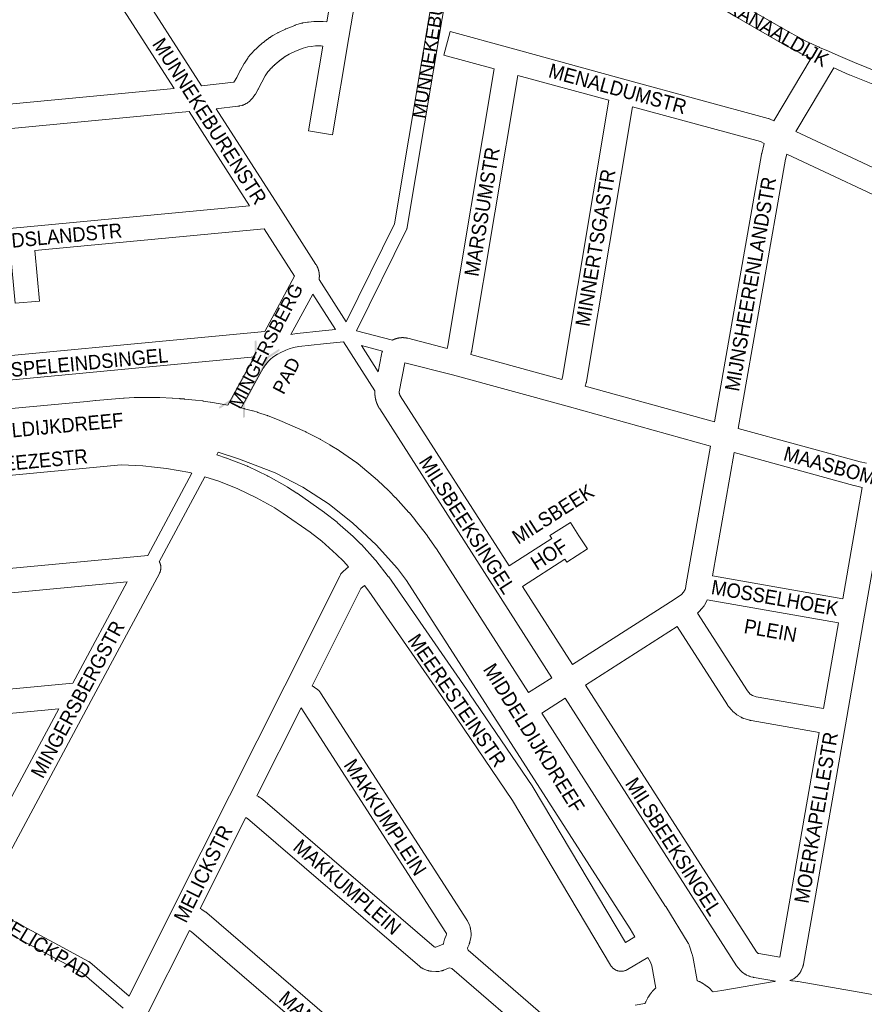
# Model space of a CAD drawing. Header units: metres. Extents: x 123819 to 142731, y 393440 to 405763.
# Tile 54 of 256: x 127188 to 127638, y 400345 to 400870. Entities that reach past the tile are written whole.
import ezdxf
from ezdxf.enums import TextEntityAlignment as Align

# ---------------------------------------------------------------- set-up
doc = ezdxf.new("R2010")
doc.units = ezdxf.units.M
doc.header["$MEASUREMENT"] = 0
for name, color, linetype, lineweight in [('gs-anno-wegen algemeen tekst', 7, 'Continuous', 0), ('gs-knt-aanvullende hoofdweg', 7, 'Continuous', 0), ('gs-knt-fietspaden', 7, 'Continuous', 0), ('gs-knt-wegen algemeen', 7, 'Continuous', 0), ('gs-symb-viaduct', 7, 'Continuous', 0), ('gs-vlk-plantopografie wegen algemeen', 7, 'Continuous', 0)]:
    doc.layers.add(name, color=color, linetype=linetype, lineweight=lineweight)
doc.styles.add('Style-Arial', font='arial.ttf')

# ---------------------------------------------------------------- blocks, each defined once
blk = doc.blocks.new('gg0-viaduct_134')
at = {"layer": 'gs-symb-viaduct', "linetype": 'Continuous'}
blk.add_hatch(color=7, dxfattribs=at).paths.add_polyline_path([(-5.58, -1.69), (-5.8, -1.4), (-4, 0), (4, 0), (5.8, -1.4), (5.58, -1.69), (3.87, -0.37), (-3.87, -0.37)])
blk = doc.blocks.new('gg0-viaduct_135')
at = {"layer": 'gs-symb-viaduct', "linetype": 'Continuous'}
blk.add_hatch(color=7, dxfattribs=at).paths.add_polyline_path([(-5.58, -1.69), (-5.8, -1.4), (-4, 0), (4, 0), (5.8, -1.4), (5.58, -1.69), (3.87, -0.37), (-3.87, -0.37)])

msp = doc.modelspace()

# ---------------------------------------------------------------- linework, layer by layer
at = {"layer": 'gs-knt-aanvullende hoofdweg', "color": 7, "linetype": 'Continuous', "flags": 128}
for points in [[(127116.35, 400656.29), (127224.02, 400666.22), (127228.4, 400666.72), (127228.62, 400666.74), (127228.63, 400666.74), (127243.37, 400667.99), (127243.46, 400668), (127243.47, 400668), (127243.59, 400668.01), (127243.68, 400668.01), (127243.72, 400668.02), (127249.01, 400668.28), (127249.15, 400668.29), (127249.27, 400668.29), (127257.73, 400668.42)], [(127257.73, 400668.42), (127258.05, 400668.42), (127258.05, 400668.42), (127258.06, 400668.42), (127260.86, 400668.34), (127261.34, 400668.34), (127262.06, 400668.31), (127262.77, 400668.29), (127262.82, 400668.28), (127269.26, 400668.07), (127269.6, 400668.05), (127273.36, 400667.76), (127273.37, 400667.76), (127273.5, 400667.75), (127273.68, 400667.73), (127275.76, 400667.57), (127275.92, 400667.56), (127281.74, 400666.97), (127281.82, 400666.96), (127281.86, 400666.96), (127285.54, 400666.53), (127285.62, 400666.52), (127285.79, 400666.5), (127285.88, 400666.48), (127289.64, 400665.92), (127289.76, 400665.9), (127299, 400664.34)], [(127306.18, 400662.81), (127307.6, 400662.48), (127307.64, 400662.47), (127307.68, 400662.46), (127307.91, 400662.4), (127312.24, 400661.24), (127312.43, 400661.19), (127312.44, 400661.19), (127314.84, 400660.47), (127315.1, 400660.39), (127320.05, 400658.72), (127320.14, 400658.69), (127320.31, 400658.63), (127320.42, 400658.59), (127320.56, 400658.53), (127326.34, 400656.32), (127326.7, 400656.18), (127340.3, 400650.16), (127340.34, 400650.14), (127340.37, 400650.12), (127340.53, 400650.05), (127340.76, 400649.94), (127348.25, 400646.05), (127348.48, 400645.93), (127353.36, 400643.18), (127353.63, 400643.01), (127358.33, 400640.09), (127358.64, 400639.89), (127367.83, 400633.53), (127368.04, 400633.38), (127368.14, 400633.3), (127368.17, 400633.27), (127368.17, 400633.27), (127368.24, 400633.22), (127368.43, 400633.06), (127378.81, 400624.21), (127379.02, 400624.02), (127384.76, 400618.75), (127384.98, 400618.53), (127385.08, 400618.44), (127385.11, 400618.4), (127385.2, 400618.31), (127388.26, 400615.1), (127388.38, 400614.98), (127395.57, 400607.07), (127395.61, 400607.03), (127395.82, 400606.8), (127398.74, 400603.3), (127398.86, 400603.15), (127398.98, 400603.01), (127405.39, 400594.52), (127405.52, 400594.33), (127410.09, 400587.88), (127410.29, 400587.59), (127459.38, 400510.97)], [(127516.03, 400380.76), (127513.46, 400384.91), (127394.34, 400570.71), (127389.48, 400577.22), (127378.17, 400589.74), (127365.69, 400601.34), (127352.96, 400611.48), (127338.95, 400620.52), (127324.23, 400628.23), (127305.29, 400635.55), (127293.9, 400639.25), (127293.09, 400637.74)], [(127466.4, 400500.01), (127532.43, 400396.93), (127532.51, 400396.81), (127544.45, 400377.39), (127544.63, 400377.09), (127544.79, 400376.78), (127544.94, 400376.46), (127545.07, 400376.14), (127545.19, 400375.81), (127546.66, 400371.3), (127546.77, 400370.97), (127546.85, 400370.62), (127546.92, 400370.28), (127549.23, 400357.33)], [(127527.16, 400353.4), (127525, 400365.29), (127524.36, 400367.26), (127522.86, 400369.68)], [(127549.23, 400357.33), (127549.51, 400357.22), (127549.76, 400357.11), (127550.2, 400356.92), (127550.32, 400356.87), (127550.39, 400356.84), (127550.5, 400356.79), (127550.62, 400356.73), (127550.69, 400356.7), (127550.79, 400356.65), (127551.42, 400356.33), (127551.69, 400356.19), (127551.99, 400356.02), (127552.06, 400355.98), (127552.12, 400355.95), (127552.17, 400355.92), (127552.26, 400355.87), (127552.34, 400355.82), (127552.36, 400355.81), (127552.39, 400355.79), (127552.44, 400355.75), (127552.53, 400355.69), (127552.62, 400355.64), (127552.71, 400355.58), (127553.58, 400354.99), (127553.65, 400354.95), (127553.7, 400354.91), (127553.92, 400354.76), (127554.65, 400354.23), (127554.77, 400354.14), (127554.9, 400354.04), (127554.99, 400353.97), (127555.02, 400353.95), (127555.06, 400353.92), (127555.31, 400353.7), (127555.35, 400353.67), (127555.62, 400353.42), (127556.15, 400352.9), (127556.47, 400352.61), (127556.75, 400352.31), (127557.31, 400351.76), (127557.54, 400351.52), (127557.6, 400351.45), (127557.66, 400351.39), (127557.75, 400351.29), (127562.44, 400352.09), (127590.27, 400356.88), (127590.27, 400356.88), (127590.59, 400356.93), (127591.05, 400356.99)], [(127598.59, 400357.34), (127599.55, 400357.3), (127599.88, 400357.27), (127600.2, 400357.24), (127602.74, 400356.9), (127603.05, 400356.86), (127603.06, 400356.86), (127667.1, 400345.68)], [(127516.14, 400344.25), (127521.41, 400345.19), (127521.42, 400345.22), (127521.49, 400345.39), (127521.52, 400345.46), (127521.67, 400345.78), (127521.82, 400346.08), (127522.15, 400346.82), (127522.87, 400348.18), (127522.9, 400348.23), (127522.92, 400348.27), (127522.96, 400348.34), (127523.04, 400348.47), (127523.11, 400348.57), (127523.14, 400348.63), (127523.17, 400348.68), (127523.22, 400348.74), (127523.76, 400349.55), (127523.96, 400349.84), (127523.99, 400349.88), (127524.03, 400349.93), (127524.05, 400349.95), (127524.2, 400350.16), (127524.32, 400350.32), (127524.9, 400351.05), (127524.93, 400351.1), (127524.96, 400351.14), (127525.03, 400351.23), (127525.09, 400351.29), (127525.1, 400351.31), (127525.15, 400351.37), (127525.17, 400351.39), (127525.25, 400351.48), (127525.31, 400351.55), (127525.35, 400351.58), (127525.39, 400351.63), (127525.46, 400351.7), (127526.18, 400352.47), (127526.45, 400352.73), (127526.86, 400353.13), (127527.16, 400353.4)]]:
    msp.add_lwpolyline(points, dxfattribs=at)
at = {"layer": 'gs-knt-fietspaden', "color": 7, "linetype": 'Continuous', "flags": 128}
for points in [[(127362.08, 400708.79), (127387.85, 400760.93), (127410.96, 400899.35), (127420.51, 400959.38), (127420.85, 400963.8), (127420.5, 400973.19), (127420.41, 400976.64), (127420.41, 400976.69), (127420.41, 400976.79), (127420.41, 400976.87), (127420.41, 400976.95), (127420.42, 400977.05), (127420.43, 400977.1), (127420.44, 400977.23), (127420.44, 400977.25), (127420.47, 400977.41), (127421.33, 400981.93), (127421.36, 400982.08), (127421.37, 400982.13)], [(127417.89, 400898.21), (127394.69, 400759.26), (127394.66, 400759.09), (127394.62, 400758.92), (127394.57, 400758.76), (127394.51, 400758.6), (127394.45, 400758.44), (127394.38, 400758.28), (127367.54, 400703.98)], [(127603.91, 400852.19), (127595.94, 400856.46), (127595.85, 400856.51), (127569.36, 400871.81), (127569.31, 400871.84), (127547.39, 400885), (127539, 400889.51), (127538.97, 400889.52), (127523.76, 400897.84)], [(127572.89, 400877.87), (127599.31, 400862.62), (127607.14, 400858.42), (127614.23, 400855.15), (127614.42, 400855.07), (127619.28, 400853.03), (127619.32, 400853.01), (127624.34, 400850.82), (127633.09, 400847.01), (127646.27, 400841.77)], [(127610.07, 400849.34), (127604.1, 400852.09)], [(127684.52, 400824.69), (127684.51, 400824.69), (127684.5, 400824.69), (127675.77, 400826.77), (127660.35, 400830.24), (127660.29, 400830.26), (127653.28, 400831.95), (127653.12, 400831.99), (127652.96, 400832.04), (127643.91, 400835.15), (127643.75, 400835.21), (127630.44, 400840.51), (127630.34, 400840.55), (127622.12, 400844.13)], [(127347.66, 400731.23), (127362.08, 400708.79)], [(127332.62, 400701.91), (127335.72, 400702.53), (127335.87, 400702.55), (127336.03, 400702.57), (127349.23, 400703.99), (127349.28, 400704), (127356.4, 400704.65), (127344.25, 400723.56)], [(127367.54, 400703.98), (127386.82, 400698.97)], [(127360.67, 400697.98), (127349.95, 400697.01), (127336.94, 400695.61), (127333.97, 400695.02), (127331.79, 400694.38), (127329.88, 400693.56), (127326.89, 400692.15), (127325.63, 400691.52)], [(127377.41, 400671.84), (127360.67, 400697.98)], [(127370.27, 400696.02), (127379.2, 400682.07)], [(127381.49, 400693.1), (127370.27, 400696.02)], [(127299, 400664.34), (127311.84, 400687.54), (127311.89, 400687.63), (127311.94, 400687.71), (127312.01, 400687.82), (127312.08, 400687.92), (127312.14, 400688.02), (127312.21, 400688.13), (127312.28, 400688.23), (127312.35, 400688.34), (127312.42, 400688.44), (127312.48, 400688.54), (127312.55, 400688.64), (127312.62, 400688.75), (127312.69, 400688.85), (127312.76, 400688.95), (127312.83, 400689.05), (127312.9, 400689.15), (127312.98, 400689.25), (127313.05, 400689.35), (127313.12, 400689.46), (127313.19, 400689.56), (127313.26, 400689.66), (127313.34, 400689.76), (127313.41, 400689.86), (127313.48, 400689.95), (127313.5, 400689.98)], [(127325.63, 400691.52), (127325.47, 400691.42), (127323.03, 400689.81), (127321.69, 400688.76), (127321.56, 400688.62), (127321.43, 400688.49), (127321.3, 400688.35), (127321.17, 400688.21), (127321.04, 400688.07), (127320.91, 400687.94), (127320.79, 400687.8), (127320.66, 400687.66), (127320.54, 400687.51), (127320.41, 400687.37), (127320.29, 400687.23), (127320.17, 400687.09), (127320.04, 400686.94), (127319.92, 400686.8), (127319.81, 400686.65), (127319.69, 400686.5), (127319.57, 400686.35), (127319.45, 400686.21), (127319.34, 400686.06), (127319.22, 400685.91), (127319.11, 400685.76), (127319, 400685.6), (127318.89, 400685.45), (127318.78, 400685.3), (127318.67, 400685.14), (127318.56, 400684.99), (127318.45, 400684.83), (127318.35, 400684.68), (127318.24, 400684.52), (127318.14, 400684.36), (127318.03, 400684.21), (127317.93, 400684.05), (127317.93, 400684.05), (127317.93, 400684.04), (127306.18, 400662.81)], [(127325.63, 400691.52), (127325.63, 400691.52), (127325.63, 400691.52)], [(127325.63, 400691.52), (127325.63, 400691.52), (127325.63, 400691.52)], [(127256.31, 400584.11), (127279.9, 400628.03)], [(127286.82, 400626.08), (127262.49, 400580.79)], [(127167.81, 400398.12), (127208.77, 400376.27), (127208.79, 400376.26), (127224.79, 400367.59), (127224.92, 400367.52), (127225.05, 400367.44), (127225.17, 400367.35), (127225.29, 400367.26), (127225.4, 400367.17), (127246.41, 400349.12)], [(127243.16, 400342.65), (127221.11, 400361.6), (127205.45, 400370.08), (127164.5, 400391.93)]]:
    msp.add_lwpolyline(points, dxfattribs=at)
at = {"layer": 'gs-knt-wegen algemeen', "color": 7, "linetype": 'Continuous', "flags": 128}
for points in [[(127247.12, 400893.71), (127284.99, 400834.61), (127302.26, 400836.55), (127302.6, 400837.03), (127303.8, 400839.08), (127305.45, 400842.5), (127305.57, 400842.72), (127305.69, 400842.94), (127307.76, 400846.51), (127307.91, 400846.75), (127309.61, 400849.4), (127309.77, 400849.64), (127309.94, 400849.87), (127310.12, 400850.09), (127310.29, 400850.29), (127310.46, 400850.49), (127310.63, 400850.69), (127310.8, 400850.89), (127310.98, 400851.08), (127311.15, 400851.28), (127311.32, 400851.47), (127311.5, 400851.67), (127311.68, 400851.86), (127311.85, 400852.05), (127312.03, 400852.25), (127312.21, 400852.44), (127312.39, 400852.63), (127312.57, 400852.82), (127312.75, 400853.01), (127312.93, 400853.19), (127313.12, 400853.38), (127313.3, 400853.57), (127313.49, 400853.75), (127313.67, 400853.94), (127313.86, 400854.12), (127314.05, 400854.3), (127314.23, 400854.48), (127314.42, 400854.67), (127314.61, 400854.85), (127314.8, 400855.02), (127314.99, 400855.2), (127315.19, 400855.38), (127315.38, 400855.56), (127315.57, 400855.73), (127315.77, 400855.91), (127315.96, 400856.08), (127316.16, 400856.26), (127316.35, 400856.43), (127316.55, 400856.6), (127316.75, 400856.77), (127316.95, 400856.94), (127317.15, 400857.11), (127317.35, 400857.28), (127317.55, 400857.45), (127317.75, 400857.61), (127317.96, 400857.78), (127318.16, 400857.94), (127318.36, 400858.11), (127318.57, 400858.27), (127318.77, 400858.43), (127318.98, 400858.59), (127319.19, 400858.75), (127319.4, 400858.91), (127319.6, 400859.07), (127319.81, 400859.23), (127320.02, 400859.38), (127320.23, 400859.54), (127320.44, 400859.69), (127320.66, 400859.85), (127320.87, 400860), (127321.08, 400860.15), (127321.3, 400860.3), (127321.51, 400860.45), (127321.73, 400860.6), (127321.94, 400860.75), (127322.16, 400860.89), (127322.38, 400861.04), (127322.59, 400861.19), (127322.8, 400861.32), (127323.02, 400861.44), (127325.61, 400862.88), (127325.79, 400862.98), (127325.98, 400863.08), (127329.78, 400864.88), (127329.96, 400864.97), (127330.16, 400865.04), (127334.71, 400866.86), (127335, 400866.97), (127335.29, 400867.06), (127338.37, 400867.96), (127338.61, 400868.03), (127338.85, 400868.08), (127339.09, 400868.13), (127341.49, 400868.54), (127341.74, 400868.58), (127341.99, 400868.61), (127344.79, 400868.86), (127345.08, 400868.89), (127345.38, 400868.89), (127349.14, 400868.89), (127349.37, 400868.89), (127349.6, 400868.88), (127349.84, 400868.85), (127351.78, 400868.65), (127360.08, 400917.73, -0.371462)], [(127372.92, 400915.56), (127363.6, 400860.43), (127354.8, 400808.4, -0.371464), (127354.79, 400808.39), (127341.97, 400810.56, -0.371463), (127341.96, 400810.57), (127349.61, 400855.78), (127348.79, 400855.87), (127345.68, 400855.87), (127343.44, 400855.66), (127341.66, 400855.36), (127339.25, 400854.65), (127335.17, 400853.03), (127331.76, 400851.41), (127329.58, 400850.19), (127329.42, 400850.09), (127329.26, 400849.98), (127329.1, 400849.87), (127328.94, 400849.76), (127328.78, 400849.65), (127328.62, 400849.54), (127328.46, 400849.42), (127328.31, 400849.31), (127328.15, 400849.2), (127327.99, 400849.08), (127327.84, 400848.97), (127327.68, 400848.85), (127327.53, 400848.74), (127327.37, 400848.62), (127327.22, 400848.5), (127327.07, 400848.39), (127326.91, 400848.27), (127326.76, 400848.15), (127326.61, 400848.03), (127326.46, 400847.91), (127326.31, 400847.79), (127326.16, 400847.66), (127326, 400847.54), (127325.86, 400847.42), (127325.71, 400847.3), (127325.56, 400847.17), (127325.41, 400847.05), (127325.26, 400846.92), (127325.12, 400846.79), (127324.97, 400846.67), (127324.82, 400846.54), (127324.68, 400846.41), (127324.53, 400846.28), (127324.39, 400846.15), (127324.25, 400846.02), (127324.1, 400845.89), (127323.96, 400845.76), (127323.82, 400845.63), (127323.68, 400845.5), (127323.54, 400845.37), (127323.4, 400845.23), (127323.26, 400845.1), (127323.12, 400844.96), (127322.98, 400844.83), (127322.84, 400844.69), (127322.7, 400844.56), (127322.57, 400844.42), (127322.43, 400844.28), (127322.3, 400844.14), (127322.16, 400844), (127322.03, 400843.86), (127321.89, 400843.72), (127321.76, 400843.58), (127321.63, 400843.44), (127321.49, 400843.3), (127321.36, 400843.16), (127321.23, 400843.02), (127321.1, 400842.87), (127320.97, 400842.73), (127320.84, 400842.59), (127320.71, 400842.44), (127320.59, 400842.3), (127320.46, 400842.15), (127320.33, 400842), (127318.95, 400839.84), (127317.07, 400836.61), (127315.41, 400833.19), (127315.3, 400832.96), (127315.17, 400832.74), (127313.7, 400830.22), (127313.55, 400829.97), (127313.39, 400829.74), (127312.51, 400828.48), (127312.36, 400828.28), (127312.2, 400828.08), (127312.03, 400827.89), (127311.19, 400826.95), (127310.97, 400826.72), (127310.74, 400826.5), (127310.5, 400826.29), (127310.25, 400826.09), (127309.7, 400825.69), (127309.48, 400825.53), (127309.48, 400825.53), (127309.48, 400825.53), (127309.25, 400825.38), (127309.02, 400825.24), (127308.78, 400825.11), (127307.97, 400824.7), (127307.71, 400824.57), (127307.44, 400824.45), (127307.16, 400824.35), (127306.88, 400824.26), (127306.59, 400824.18), (127305.28, 400823.85), (127304.99, 400823.78), (127304.7, 400823.73), (127304.41, 400823.69), (127292.82, 400822.39), (127327.21, 400768.7), (127346.02, 400739.35), (127346.06, 400739.28), (127346.11, 400739.2), (127346.16, 400739.12), (127346.21, 400739.04), (127346.25, 400738.96), (127346.3, 400738.88), (127346.35, 400738.79), (127346.39, 400738.71), (127346.44, 400738.63), (127346.48, 400738.55), (127346.52, 400738.46), (127346.57, 400738.38), (127346.61, 400738.29), (127346.65, 400738.21), (127346.69, 400738.12), (127346.73, 400738.04), (127346.77, 400737.95), (127346.81, 400737.87), (127346.85, 400737.78), (127346.89, 400737.7), (127346.92, 400737.61), (127346.96, 400737.52), (127346.99, 400737.43), (127347.03, 400737.35), (127347.06, 400737.26), (127347.09, 400737.17), (127347.13, 400737.08), (127347.16, 400736.99), (127347.19, 400736.9), (127347.22, 400736.81), (127347.25, 400736.72), (127347.28, 400736.64), (127347.31, 400736.55), (127347.33, 400736.46), (127347.36, 400736.36), (127347.39, 400736.27), (127347.41, 400736.18), (127347.44, 400736.09), (127347.46, 400736), (127347.48, 400735.91), (127347.5, 400735.82), (127347.53, 400735.73), (127347.55, 400735.63), (127347.57, 400735.54), (127347.59, 400735.45), (127347.6, 400735.36), (127347.62, 400735.26), (127347.64, 400735.17), (127347.65, 400735.08), (127347.67, 400734.99), (127347.68, 400734.89), (127347.7, 400734.8), (127347.71, 400734.71), (127347.72, 400734.61), (127347.74, 400734.52), (127347.75, 400734.43), (127347.76, 400734.33), (127347.77, 400734.24), (127347.77, 400734.14), (127347.78, 400734.05), (127347.79, 400733.96), (127347.8, 400733.86), (127347.8, 400733.77), (127347.81, 400733.67), (127347.81, 400733.58), (127347.81, 400733.49), (127347.82, 400733.39), (127347.82, 400733.3), (127347.82, 400733.2), (127347.82, 400733.11), (127347.82, 400733.02), (127347.82, 400732.92), (127347.81, 400732.83), (127347.81, 400732.73), (127347.81, 400732.64), (127347.8, 400732.54), (127347.8, 400732.45), (127347.79, 400732.36), (127347.79, 400732.26), (127347.78, 400732.17), (127347.77, 400732.07), (127347.76, 400731.98), (127347.75, 400731.89), (127347.74, 400731.79), (127347.73, 400731.7), (127347.72, 400731.61), (127347.71, 400731.51), (127347.69, 400731.42), (127347.68, 400731.33), (127347.66, 400731.23)], [(127441.02, 400843.63), (127414.13, 400850.99, -0.384566), (127414.12, 400851), (127417.56, 400863.54, -0.384567), (127417.57, 400863.55), (127450.13, 400854.64), (127511.33, 400837.88), (127587.02, 400817.23), (127587.3, 400817.15), (127587.57, 400817.06), (127587.84, 400816.95), (127588.1, 400816.84), (127590.11, 400815.88)], [(127196.05, 400746.77), (127198.56, 400719.81, -0.384622), (127198.55, 400719.8), (127185.61, 400718.6, -0.384622), (127185.6, 400718.61), (127183.09, 400745.54), (127105.54, 400738.21)], [(127449.02, 400578.56), (127471.74, 400593.11), (127470.7, 400594.73, -0.390324), (127470.7, 400594.75), (127481.65, 400601.76, -0.369166), (127481.66, 400601.76), (127486.21, 400594.65), (127490.75, 400587.57, -0.390327), (127490.75, 400587.56)], [(127490.75, 400587.56), (127479.8, 400580.54, -0.369167), (127479.79, 400580.55), (127478.76, 400582.15), (127456.05, 400567.6)]]:
    msp.add_lwpolyline(points, format="xyb", dxfattribs=at)
for points in [[(127270.45, 400833.17), (127238.3, 400883.35)], [(127590.11, 400815.88), (127610.07, 400849.34)], [(127415.95, 400694.56), (127416.35, 400696.04), (127441.02, 400843.63)], [(127453.64, 400840.18), (127429.14, 400693.56), (127429.1, 400693.35), (127429.05, 400693.13), (127429, 400692.92), (127428.54, 400691.23)], [(127502.22, 400826.88), (127453.64, 400840.18)], [(127622.12, 400844.13), (127601.94, 400810.3)], [(127174.8, 400824.13), (127270.45, 400833.17)], [(127477.06, 400677.95), (127477.43, 400679.29), (127502.22, 400826.88)], [(127278.35, 400820.84), (127176, 400811.17)], [(127310.49, 400770.66), (127278.35, 400820.84)], [(127514.85, 400823.43), (127490.22, 400676.81), (127490.18, 400676.59), (127490.13, 400676.38), (127490.07, 400676.17), (127489.61, 400674.48)], [(127585.05, 400803.87), (127583.04, 400804.83), (127514.85, 400823.43)], [(127601.94, 400810.3), (127672.99, 400776.97)], [(127558.58, 400655.3), (127583.59, 400798.03), (127583.63, 400798.27), (127583.69, 400798.51), (127585.05, 400803.87)], [(127597.05, 400798.22), (127596.37, 400795.55), (127571.18, 400651.82)], [(127662.95, 400767.29), (127597.05, 400798.22)], [(127105.46, 400751.28), (127188.35, 400759.12), (127310.49, 400770.66)], [(127318.39, 400758.33), (127196.05, 400746.77)], [(127318.72, 400703.55), (127334.57, 400733.07), (127318.39, 400758.33)], [(127344.25, 400723.56), (127332.62, 400701.91)], [(127130.7, 400685.87), (127318.72, 400703.55)], [(127386.82, 400698.97), (127386.84, 400698.98), (127386.9, 400699.01), (127386.96, 400699.04), (127387.03, 400699.07), (127387.09, 400699.1), (127387.15, 400699.13), (127387.21, 400699.16), (127387.28, 400699.19), (127387.34, 400699.22), (127387.4, 400699.25), (127387.46, 400699.28), (127387.53, 400699.31), (127387.59, 400699.34), (127387.66, 400699.36), (127387.72, 400699.39), (127387.78, 400699.42), (127387.85, 400699.44), (127387.91, 400699.47), (127387.98, 400699.49), (127388.04, 400699.52), (127388.11, 400699.54), (127388.17, 400699.57), (127388.24, 400699.59), (127388.3, 400699.62), (127388.37, 400699.64), (127388.43, 400699.66), (127388.5, 400699.68), (127388.56, 400699.71), (127388.63, 400699.73), (127388.7, 400699.75), (127388.76, 400699.77), (127388.83, 400699.79), (127388.9, 400699.81), (127388.96, 400699.83), (127389.03, 400699.85), (127389.09, 400699.87), (127389.16, 400699.89), (127389.23, 400699.9), (127389.3, 400699.92), (127389.36, 400699.94), (127389.43, 400699.95), (127389.5, 400699.97), (127389.56, 400699.99), (127389.63, 400700), (127389.7, 400700.02), (127389.77, 400700.03), (127389.84, 400700.05), (127389.9, 400700.06), (127389.97, 400700.07), (127390.04, 400700.09), (127390.11, 400700.1), (127390.18, 400700.11), (127390.24, 400700.12), (127390.31, 400700.13), (127390.38, 400700.15), (127390.45, 400700.16), (127390.52, 400700.17), (127390.59, 400700.18), (127390.66, 400700.19), (127390.72, 400700.19), (127390.79, 400700.2), (127390.86, 400700.21), (127390.93, 400700.22), (127391, 400700.23), (127391.07, 400700.23), (127391.14, 400700.24), (127391.21, 400700.25), (127391.28, 400700.25), (127391.35, 400700.26), (127391.41, 400700.26), (127391.48, 400700.27), (127391.55, 400700.27), (127391.62, 400700.27), (127391.69, 400700.28), (127391.76, 400700.28), (127391.83, 400700.28), (127391.9, 400700.28), (127391.97, 400700.28), (127392.04, 400700.29), (127392.11, 400700.29), (127392.18, 400700.29), (127392.25, 400700.29), (127392.31, 400700.29), (127392.38, 400700.28), (127392.45, 400700.28), (127392.52, 400700.28), (127392.59, 400700.28), (127392.66, 400700.28), (127392.73, 400700.27), (127392.8, 400700.27), (127392.87, 400700.27), (127392.94, 400700.26), (127393.01, 400700.26), (127393.08, 400700.25), (127393.15, 400700.25), (127393.22, 400700.24), (127393.28, 400700.23), (127393.35, 400700.23), (127393.42, 400700.22), (127393.49, 400700.21), (127393.56, 400700.2), (127393.63, 400700.19), (127393.7, 400700.19), (127393.77, 400700.18), (127393.84, 400700.17), (127393.9, 400700.16), (127393.97, 400700.15), (127394.04, 400700.14), (127394.11, 400700.12), (127394.18, 400700.11), (127394.25, 400700.1), (127394.31, 400700.09), (127394.38, 400700.07), (127394.45, 400700.06), (127394.52, 400700.05), (127394.59, 400700.03), (127394.65, 400700.02), (127394.72, 400700), (127394.79, 400699.99), (127394.86, 400699.97), (127394.92, 400699.95), (127394.99, 400699.94)], [(127394.99, 400699.94), (127395.02, 400699.93), (127415.95, 400694.56)], [(127394.99, 400699.94), (127394.99, 400699.94), (127394.99, 400699.94)], [(127394.99, 400699.94), (127394.99, 400699.94), (127394.99, 400699.94)], [(127379.2, 400682.07), (127380.95, 400691.34), (127381.01, 400691.63), (127381.09, 400691.92), (127381.11, 400691.99), (127381.13, 400692.05), (127381.15, 400692.12), (127381.17, 400692.19), (127381.19, 400692.25), (127381.21, 400692.32), (127381.23, 400692.38), (127381.25, 400692.45), (127381.28, 400692.51), (127381.3, 400692.58), (127381.32, 400692.65), (127381.35, 400692.71), (127381.37, 400692.78), (127381.39, 400692.84), (127381.42, 400692.91), (127381.44, 400692.97), (127381.47, 400693.03), (127381.49, 400693.1)], [(127313.5, 400689.98), (127131.53, 400672.87)], [(127428.54, 400691.23), (127477.06, 400677.95)], [(127393.37, 400686.91), (127390.42, 400671.32), (127390.42, 400671.25), (127390.42, 400671.18), (127390.42, 400671.11), (127390.42, 400671.05), (127390.42, 400670.98), (127390.42, 400670.91), (127390.43, 400670.84), (127390.44, 400670.77), (127390.44, 400670.71), (127390.45, 400670.64), (127390.46, 400670.57), (127390.48, 400670.51), (127390.49, 400670.44), (127390.5, 400670.37), (127390.52, 400670.31), (127390.54, 400670.24), (127390.55, 400670.17), (127390.57, 400670.11), (127390.59, 400670.04), (127390.62, 400669.98), (127390.64, 400669.92), (127390.66, 400669.85), (127390.69, 400669.79), (127390.72, 400669.73), (127390.74, 400669.66), (127390.77, 400669.6), (127390.8, 400669.54), (127390.83, 400669.48), (127390.87, 400669.42), (127390.9, 400669.36), (127390.93, 400669.3), (127390.97, 400669.25), (127449.02, 400578.56)], [(127556.32, 400642.41), (127479.89, 400663.67), (127418.87, 400680.38), (127393.37, 400686.91)], [(127471.77, 400518.91), (127441.57, 400566.06), (127379.99, 400662.24), (127379.98, 400662.27), (127379.93, 400662.34), (127379.88, 400662.42), (127379.84, 400662.49), (127379.79, 400662.56), (127379.75, 400662.64), (127379.71, 400662.71), (127379.66, 400662.79), (127379.62, 400662.86), (127379.58, 400662.93), (127379.53, 400663.01), (127379.49, 400663.09), (127379.45, 400663.16), (127379.41, 400663.24), (127379.37, 400663.31), (127379.33, 400663.39), (127379.29, 400663.47), (127379.25, 400663.54), (127379.21, 400663.62), (127379.17, 400663.7), (127379.13, 400663.77), (127379.09, 400663.85), (127379.05, 400663.93), (127379.02, 400664.01), (127378.98, 400664.08), (127378.94, 400664.16), (127378.91, 400664.24), (127378.87, 400664.32), (127378.84, 400664.4), (127378.8, 400664.48), (127378.77, 400664.56), (127378.73, 400664.64), (127378.7, 400664.72), (127378.66, 400664.8), (127378.63, 400664.88), (127378.6, 400664.96), (127378.57, 400665.04), (127378.54, 400665.12), (127378.5, 400665.2), (127378.47, 400665.28), (127378.44, 400665.36), (127378.41, 400665.44), (127378.38, 400665.52), (127378.35, 400665.6), (127378.33, 400665.68), (127378.3, 400665.76), (127378.27, 400665.85), (127378.24, 400665.93), (127378.22, 400666.01), (127378.19, 400666.09), (127378.16, 400666.17), (127378.14, 400666.26), (127378.11, 400666.34), (127378.09, 400666.42), (127378.06, 400666.51), (127378.04, 400666.59), (127378.01, 400666.67), (127377.99, 400666.75), (127377.97, 400666.84), (127377.95, 400666.92), (127377.92, 400667), (127377.9, 400667.09), (127377.88, 400667.17), (127377.86, 400667.26), (127377.84, 400667.34), (127377.82, 400667.42), (127377.8, 400667.51), (127377.78, 400667.59), (127377.77, 400667.68), (127377.75, 400667.76), (127377.73, 400667.85), (127377.71, 400667.93), (127377.7, 400668.02), (127377.68, 400668.1), (127377.66, 400668.19), (127377.65, 400668.27), (127377.63, 400668.36), (127377.62, 400668.44), (127377.61, 400668.53), (127377.59, 400668.61), (127377.58, 400668.7), (127377.57, 400668.78), (127377.56, 400668.87), (127377.54, 400668.95), (127377.53, 400669.04), (127377.52, 400669.12), (127377.51, 400669.21), (127377.5, 400669.3), (127377.49, 400669.38), (127377.48, 400669.47), (127377.47, 400669.55), (127377.47, 400669.64), (127377.46, 400669.73), (127377.45, 400669.81), (127377.44, 400669.9), (127377.44, 400669.98), (127377.43, 400670.07), (127377.43, 400670.16), (127377.42, 400670.24), (127377.42, 400670.33), (127377.41, 400670.41), (127377.41, 400670.5), (127377.41, 400670.59), (127377.4, 400670.67), (127377.4, 400670.76), (127377.4, 400670.85), (127377.4, 400670.93), (127377.4, 400671.02), (127377.4, 400671.11), (127377.4, 400671.19), (127377.4, 400671.28), (127377.4, 400671.37), (127377.4, 400671.45), (127377.4, 400671.54), (127377.4, 400671.62), (127377.4, 400671.71), (127377.41, 400671.8), (127377.41, 400671.84)], [(127489.61, 400674.48), (127558.58, 400655.3)], [(127571.18, 400651.82), (127636.12, 400634.04), (127639.49, 400633.25)], [(127482.74, 400525.93), (127536.99, 400560.69), (127540.97, 400563.34), (127542.03, 400564.48), (127542.84, 400565.98), (127543.01, 400566.52), (127543.47, 400569.03), (127556.32, 400642.41)], [(127293.09, 400637.74), (127298.35, 400636.06), (127298.55, 400635.99), (127298.75, 400635.91), (127309.43, 400631.69), (127309.64, 400631.6), (127309.84, 400631.51), (127320.2, 400626.56), (127320.4, 400626.45), (127320.6, 400626.35), (127330.59, 400620.68), (127330.73, 400620.6), (127330.87, 400620.51), (127330.87, 400620.51)], [(127568.93, 400638.94), (127557.41, 400573.16)], [(127637.24, 400620.4), (127633.02, 400621.4), (127632.79, 400621.45), (127568.93, 400638.94)], [(127279.9, 400628.03), (127278.76, 400628.33), (127266.26, 400630.49), (127259.99, 400631.28), (127253.7, 400631.87), (127242.09, 400632.47), (127131.6, 400622.03)], [(127324.16, 400609.36), (127324.01, 400609.44), (127314.37, 400614.91), (127304.43, 400619.67), (127294.17, 400623.72), (127286.82, 400626.08)], [(127330.87, 400620.51), (127330.88, 400620.51), (127330.88, 400620.5)], [(127330.87, 400620.51), (127330.88, 400620.51), (127330.88, 400620.5)], [(127330.88, 400620.5), (127335.72, 400617.42), (127335.94, 400617.27), (127350.47, 400607.1), (127350.6, 400607.01), (127350.74, 400606.91), (127357.23, 400601.86), (127357.39, 400601.73), (127357.55, 400601.59), (127365.79, 400594.29), (127365.93, 400594.17), (127366.05, 400594.05), (127369.97, 400590.18), (127370.1, 400590.06), (127370.22, 400589.93), (127377.62, 400581.77), (127377.92, 400581.42), (127384.56, 400572.96), (127384.68, 400572.8), (127384.8, 400572.64), (127427.85, 400510.43), (127427.89, 400510.38), (127461.59, 400460.63), (127461.7, 400460.48), (127461.8, 400460.31)], [(127626.84, 400561.01), (127637.24, 400620.4)], [(127649.85, 400616.93), (127638.54, 400552.35), (127628.29, 400493.81)], [(127324.17, 400609.36), (127324.16, 400609.36), (127324.16, 400609.36)], [(127324.17, 400609.36), (127324.16, 400609.36), (127324.16, 400609.36)], [(127363.44, 400578.02), (127360.7, 400581.04), (127357.03, 400584.66), (127349.07, 400591.71), (127342.87, 400596.53), (127328.59, 400606.52), (127324.17, 400609.36)], [(127324.17, 400609.36), (127324.17, 400609.36)], [(127106.63, 400569.96), (127254.64, 400583.95), (127256.19, 400584.1), (127256.31, 400584.11)], [(127246.41, 400349.12), (127269.78, 400395.74), (127299.96, 400455.94), (127329.35, 400514.57), (127358.89, 400573.48), (127359.03, 400573.74), (127359.17, 400574), (127359.33, 400574.24), (127359.5, 400574.48), (127359.69, 400574.71), (127359.88, 400574.93), (127360.08, 400575.14), (127360.29, 400575.35), (127360.51, 400575.54), (127363.44, 400578.02)], [(127262.49, 400580.79), (127262.53, 400580.72), (127262.53, 400580.72), (127262.53, 400580.72)], [(127262.53, 400580.72), (127262.6, 400580.58), (127262.67, 400580.44), (127262.74, 400580.3), (127262.8, 400580.15), (127262.86, 400580.01), (127262.92, 400579.85), (127262.97, 400579.71), (127263.02, 400579.55), (127263.06, 400579.41), (127263.11, 400579.25), (127263.14, 400579.1), (127263.18, 400578.94), (127263.21, 400578.79), (127263.24, 400578.63), (127263.26, 400578.48), (127263.28, 400578.31), (127263.29, 400578.16), (127263.3, 400578), (127263.31, 400577.84), (127263.31, 400577.68), (127263.31, 400577.53), (127263.31, 400577.36), (127263.3, 400577.21), (127263.29, 400577.05), (127263.27, 400576.89), (127263.25, 400576.73), (127263.23, 400576.58), (127263.2, 400576.42), (127263.17, 400576.27), (127263.14, 400576.11), (127263.1, 400575.96), (127263.06, 400575.8), (127263.01, 400575.66), (127262.96, 400575.5), (127262.91, 400575.36), (127262.85, 400575.2), (127262.79, 400575.06), (127262.73, 400574.91), (127262.66, 400574.77), (127262.59, 400574.63), (127262.54, 400574.54)], [(127262.54, 400574.54), (127226.18, 400506.82), (127189.81, 400439.09), (127167.81, 400398.12)], [(127262.54, 400574.54), (127262.54, 400574.54), (127262.54, 400574.54)], [(127262.54, 400574.54), (127262.54, 400574.54), (127262.54, 400574.54)], [(127557.41, 400573.16), (127626.84, 400561.01)], [(127245.32, 400569.99), (127106.72, 400556.89)], [(127216.36, 400516.05), (127245.32, 400569.99)], [(127371.84, 400568.07), (127369.93, 400566.45), (127343.92, 400514.58)], [(127522.86, 400369.68), (127512.05, 400363.24), (127511.77, 400363.08), (127511.49, 400362.94), (127511.19, 400362.81), (127510.89, 400362.7), (127510.59, 400362.6), (127510.28, 400362.51), (127509.97, 400362.44), (127509.66, 400362.39), (127509.34, 400362.35), (127509.02, 400362.33), (127508.7, 400362.32), (127508.38, 400362.33), (127508.06, 400362.35), (127507.75, 400362.39), (127507.43, 400362.45), (127507.12, 400362.52), (127506.81, 400362.61), (127506.51, 400362.71), (127506.21, 400362.82), (127505.92, 400362.95), (127505.63, 400363.1), (127505.36, 400363.26), (127505.09, 400363.43), (127504.83, 400363.61), (127504.57, 400363.81), (127504.33, 400364.02), (127504.1, 400364.24), (127503.88, 400364.47), (127503.67, 400364.71), (127503.48, 400364.97), (127503.3, 400365.23), (127503.13, 400365.5), (127450.71, 400453.49), (127417.13, 400503.05), (127374.2, 400565.07), (127371.84, 400568.07)], [(127456.05, 400567.6), (127482.74, 400525.93)], [(127554.64, 400560.43), (127554.59, 400560.35), (127553.09, 400557.57), (127552.96, 400557.33), (127552.81, 400557.1), (127552.66, 400556.87), (127552.49, 400556.65), (127552.32, 400556.44), (127552.14, 400556.23), (127549.99, 400553.92), (127549.78, 400553.7), (127549.55, 400553.49), (127549.45, 400553.41)], [(127624.59, 400548.18), (127554.64, 400560.43)], [(127549.45, 400553.41), (127576.09, 400511.83), (127577.45, 400510.21), (127577.84, 400509.89), (127578.72, 400509.36), (127580.7, 400508.75), (127616.59, 400502.47)], [(127538.58, 400546.24), (127489.76, 400514.97)], [(127614.34, 400489.64), (127578.06, 400496), (127577.8, 400496.05), (127577.54, 400496.11), (127577.29, 400496.18), (127574.15, 400497.14), (127573.89, 400497.22), (127573.64, 400497.32), (127573.39, 400497.42), (127573.15, 400497.54), (127572.91, 400497.66), (127572.67, 400497.79), (127570.7, 400498.99), (127570.45, 400499.15), (127570.2, 400499.33), (127569.96, 400499.51), (127568.73, 400500.51), (127568.5, 400500.71), (127568.27, 400500.92), (127568.06, 400501.15), (127567.86, 400501.38), (127565.83, 400503.8), (127565.66, 400504.01), (127565.5, 400504.24), (127565.35, 400504.46), (127538.58, 400546.24)], [(127616.59, 400502.47), (127624.59, 400548.18)], [(127107.05, 400505.72), (127216.36, 400516.05)], [(127343.92, 400514.58), (127344.14, 400514.48), (127344.4, 400514.34), (127344.65, 400514.2), (127344.89, 400514.04), (127345.12, 400513.87), (127346.83, 400512.61), (127347.06, 400512.43), (127347.28, 400512.24), (127347.5, 400512.04), (127347.7, 400511.83), (127347.9, 400511.61), (127348.08, 400511.39), (127348.26, 400511.15), (127348.42, 400510.91), (127426.51, 400389.72), (127426.67, 400389.44), (127426.83, 400389.17), (127426.97, 400388.88), (127427.87, 400386.89), (127427.98, 400386.63), (127428.08, 400386.36), (127428.17, 400386.09), (127428.25, 400385.81), (127428.31, 400385.53), (127428.36, 400385.25), (127428.4, 400384.96), (127428.69, 400382.54), (127428.72, 400382.24), (127428.73, 400381.93), (127428.73, 400381.63), (127428.72, 400381.32), (127428.69, 400381.02), (127428.65, 400380.72), (127428.59, 400380.42), (127428.08, 400378.04), (127428.01, 400377.76), (127427.94, 400377.49), (127427.85, 400377.22), (127427.75, 400376.95), (127427.64, 400376.69)], [(127459.38, 400510.97), (127471.77, 400518.91)], [(127489.76, 400514.97), (127580.9, 400372.71), (127581.61, 400371.92), (127581.67, 400371.89), (127582.13, 400371.77), (127593.36, 400369.8)], [(127478.8, 400507.95), (127466.4, 400500.01)], [(127591.05, 400356.99), (127579.6, 400358.99), (127579.32, 400359.05), (127579.05, 400359.11), (127577.78, 400359.45), (127577.52, 400359.53), (127577.26, 400359.61), (127577.01, 400359.71), (127576.76, 400359.82), (127575.64, 400360.33), (127575.4, 400360.45), (127575.17, 400360.57), (127574.94, 400360.71), (127574.71, 400360.85), (127573.7, 400361.54), (127573.44, 400361.72), (127573.19, 400361.92), (127572.95, 400362.13), (127572.72, 400362.35), (127572.5, 400362.58), (127570.87, 400364.39), (127570.69, 400364.59), (127570.53, 400364.8), (127570.37, 400365.01), (127570.22, 400365.23), (127478.8, 400507.95)], [(127208.96, 400502.27), (127107.14, 400492.65)], [(127179.99, 400448.33), (127208.96, 400502.27)], [(127338.07, 400502.9), (127314.51, 400455.92)], [(127314.51, 400455.92), (127315.29, 400455.53), (127315.53, 400455.4), (127315.76, 400455.27), (127315.98, 400455.13), (127317.01, 400454.45), (127317.22, 400454.3), (127317.44, 400454.14), (127317.64, 400453.97), (127409.1, 400375.37), (127409.37, 400375.25), (127409.83, 400375.23), (127413.01, 400376.52), (127413.29, 400376.62), (127413.57, 400376.71), (127413.86, 400376.79), (127414.03, 400376.83), (127414.26, 400378.2), (127414.31, 400378.48), (127414.38, 400378.76), (127414.45, 400379.04), (127414.54, 400379.31), (127414.65, 400379.57), (127414.76, 400379.84), (127415.49, 400381.45), (127415.63, 400382.09), (127415.59, 400382.44), (127415.31, 400383.07), (127338.12, 400502.86), (127338.07, 400502.9)], [(127628.29, 400493.81), (127605.93, 400366.07), (127605.87, 400365.79), (127605.81, 400365.52), (127605.73, 400365.25), (127605.64, 400364.98), (127605.53, 400364.71), (127604.75, 400362.8), (127604.67, 400362.63), (127604.61, 400362.48), (127604.54, 400362.34), (127604.46, 400362.2), (127604.38, 400362.06), (127604.3, 400361.92), (127604.22, 400361.79), (127604.13, 400361.65), (127604.04, 400361.52), (127603.95, 400361.39), (127603.93, 400361.37)], [(127593.36, 400369.8), (127614.34, 400489.64)], [(127461.8, 400460.31), (127510.98, 400377.76), (127516.03, 400380.76)], [(127308.68, 400444.28), (127284.34, 400395.73)], [(127466.65, 400322.13), (127418.52, 400363.8), (127417.2, 400364.16), (127414.01, 400362.87), (127413.77, 400362.78), (127413.52, 400362.7), (127413.28, 400362.63), (127413.03, 400362.56), (127412.78, 400362.51), (127411.58, 400362.28), (127411.32, 400362.24), (127411.05, 400362.2), (127410.79, 400362.18), (127410.52, 400362.17), (127410.25, 400362.17), (127409.99, 400362.18), (127407.55, 400362.32), (127407.25, 400362.34), (127406.95, 400362.38), (127406.65, 400362.43), (127406.35, 400362.5), (127406.06, 400362.58), (127405.77, 400362.67), (127405.49, 400362.78), (127403.22, 400363.7), (127402.95, 400363.82), (127402.67, 400363.95), (127402.41, 400364.09), (127402.15, 400364.25), (127401.9, 400364.42), (127401.66, 400364.6), (127401.42, 400364.79), (127309.46, 400443.83), (127309.1, 400444.07), (127308.68, 400444.28)], [(127284.34, 400395.73), (127284.69, 400395.55), (127284.93, 400395.42), (127285.16, 400395.29), (127285.39, 400395.14), (127287.22, 400393.92), (127287.44, 400393.77), (127287.66, 400393.6), (127287.86, 400393.43), (127424.74, 400275.6)], [(127278.5, 400384.09), (127255.7, 400338.6), (127246.63, 400320.51)], [(127416.25, 400265.73), (127279.67, 400383.31), (127278.5, 400384.09)], [(127427.64, 400376.69), (127426.96, 400375.21), (127426.86, 400374.6), (127426.96, 400373.91), (127427.08, 400373.62), (127477.85, 400329.66)], [(127603.93, 400361.37), (127603.47, 400360.76), (127603.31, 400360.55), (127603.15, 400360.36), (127602.97, 400360.16), (127602.79, 400359.98), (127602.59, 400359.8), (127601.85, 400359.14), (127601.63, 400358.96), (127601.42, 400358.79), (127601.19, 400358.62), (127600.95, 400358.47), (127600.71, 400358.33), (127600.47, 400358.2), (127600.22, 400358.08), (127598.59, 400357.34)], [(127603.93, 400361.37), (127603.93, 400361.37), (127603.93, 400361.37)], [(127603.93, 400361.37), (127603.93, 400361.37), (127603.93, 400361.37)]]:
    msp.add_lwpolyline(points, dxfattribs=at)
at = {"layer": 'gs-vlk-plantopografie wegen algemeen', "color": 7, "linetype": 'Continuous', "flags": 128}
for points in [[(127362.08, 400708.79), (127387.85, 400760.93), (127410.96, 400899.35), (127420.51, 400959.38), (127420.85, 400963.8), (127420.5, 400973.19), (127420.41, 400976.64), (127420.41, 400976.69), (127420.41, 400976.79), (127420.41, 400976.87), (127420.41, 400976.95), (127420.42, 400977.05), (127420.43, 400977.1), (127420.44, 400977.23), (127420.44, 400977.25), (127420.47, 400977.41), (127421.33, 400981.93), (127421.36, 400982.08), (127421.37, 400982.13)], [(127417.89, 400898.21), (127394.69, 400759.26), (127394.66, 400759.09), (127394.62, 400758.92), (127394.57, 400758.76), (127394.51, 400758.6), (127394.45, 400758.44), (127394.38, 400758.28), (127367.54, 400703.98)], [(127603.91, 400852.19), (127595.94, 400856.46), (127595.85, 400856.51), (127569.36, 400871.81), (127569.31, 400871.84), (127547.39, 400885), (127539, 400889.51), (127538.97, 400889.52), (127523.76, 400897.84)], [(127572.89, 400877.87), (127599.31, 400862.62), (127607.14, 400858.42), (127614.23, 400855.15), (127614.42, 400855.07), (127619.28, 400853.03), (127619.32, 400853.01), (127624.34, 400850.82), (127633.09, 400847.01), (127646.27, 400841.77)], [(127604.1, 400852.09), (127604.01, 400852.14), (127603.91, 400852.19)], [(127604.1, 400852.09), (127603.91, 400852.19)], [(127610.07, 400849.34), (127604.1, 400852.09)], [(127684.52, 400824.69), (127684.51, 400824.69), (127684.5, 400824.69), (127675.77, 400826.77), (127660.35, 400830.24), (127660.29, 400830.26), (127653.28, 400831.95), (127653.12, 400831.99), (127652.96, 400832.04), (127643.91, 400835.15), (127643.75, 400835.21), (127630.44, 400840.51), (127630.34, 400840.55), (127622.12, 400844.13)]]:
    msp.add_lwpolyline(points, dxfattribs=at)

# ---------------------------------------------------------------- block references
at = {"layer": 'gs-symb-viaduct', "color": 7, "linetype": 'Continuous', "xscale": 3.575000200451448, "zscale": 3.575000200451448}
for name, p, yscale, rotation in [('gg0-viaduct_134', (127307.61, 400678.87), 2.581465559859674, 241.6112097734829), ('gg0-viaduct_135', (127313.56, 400677.59), 2.581465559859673, 62.46050444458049)]:
    msp.add_blockref(name, p, dxfattribs=dict(at, yscale=yscale, rotation=rotation))

# ---------------------------------------------------------------- texts
at = {"layer": 'gs-anno-wegen algemeen tekst', "color": 7, "style": 'Style-Arial'}
for s, rotation, p in [('MUNNEKEBURENPAD', 80.5128, (127409.09, 400868.27)), ('MINGERSBERG', 62.3504, (127319.32, 400695.86)), ('PAD', 62.3504, (127330.27, 400680.01))]:
    msp.add_text(s, height=7, rotation=rotation, dxfattribs=at).set_placement(p, align=Align.MIDDLE_CENTER)
at = {"layer": 'gs-anno-wegen algemeen tekst', "color": 7, "style": 'Style-Arial', "width": 0.909091}
for s, rotation, p in [('DONGENSEKANAALDIJK', 330.0065, (127568.19, 400876.59)), ('MUNNEKEBURENSTR', 302.6453, (127289.33, 400815.76)), ('MENALDUMSTR', 344.6955, (127506.89, 400833.05)), ('MARSSUMSTR', 80.5129, (127434.53, 400767.42)), ('MINNERTSGASTR', 80.5125, (127494.99, 400748.21)), ('MIJNSHEERENLANDSTR', 80.0692, (127577.68, 400728.9)), ('MIDSLANDSTR', 5.3988, (127207.7, 400754.3)), ('MISPELEINDSINGEL', 5.3997, (127219.83, 400686.56)), ('MIDDELDIJKDREEF', 5.3991, (127197.81, 400652.17)), ('MILHEEZESTR', 5.3991, (127190.13, 400633.96)), ('MAASBOMMELSTR', 344.6948, (127638.98, 400626.9)), ('MILSBEEKSINGEL', 302.6443, (127426.65, 400600.48)), ('MILSBEEK', 32.644, (127472.34, 400606.19)), ('HOF', 32.644, (127470.32, 400584.69)), ('MOSSELHOEK', 350.0679, (127590.7, 400561.5)), ('PLEIN', 350.0679, (127588.37, 400544.11)), ('MINGERSBERGSTR', 61.7664, (127218.95, 400507.36)), ('MEERESTEINSTR', 304.5548, (127421.28, 400506.81)), ('MIDDELDIJKDREEF', 301.99, (127462.26, 400486.72)), ('MOERKAPELLESTR', 80.0696, (127612.67, 400444.32)), ('MAKKUMPLEIN', 302.7557, (127382.94, 400444.48)), ('MILSBEEKSINGEL', 302.6442, (127536.62, 400428.82)), ('MELICKSTR', 63.3737, (127285.84, 400414.37)), ('MAKKUMPLEIN', 319.2757, (127362.68, 400407.26)), ('MELICKPAD', 328.7392, (127200.75, 400375.6)), ('MANTINGESTR', 319.2765, (127355.03, 400326.36))]:
    msp.add_text(s, height=7.7, rotation=rotation, dxfattribs=at).set_placement(p, align=Align.MIDDLE_CENTER)

doc.saveas('drawing.dxf')
